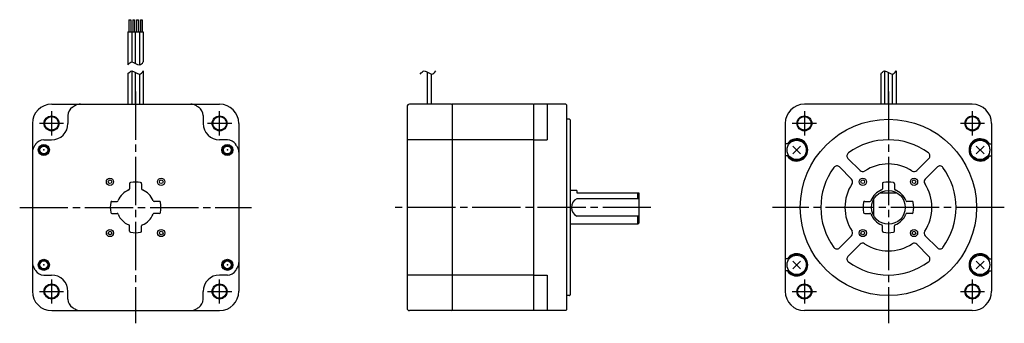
# Model space of a CAD drawing. Extents: x -360 to 48, y -48 to 78.
import ezdxf

# ---------------------------------------------------------------- set-up
doc = ezdxf.new("R2010")
doc.units = 0
doc.header["$MEASUREMENT"] = 0
doc.header["$PDSIZE"] = -0.5
doc.linetypes.add('CENTER', pattern=[27, 20, -2, 3, -2])
doc.layers.get('0').update_dxf_attribs({"linetype": 'CONTINUOUS'})

# ---------------------------------------------------------------- blocks, each defined once
blk = doc.blocks.new('A$C31750237')
for p, q in [((-314.57, 77.75), (-314.57, 72.75)), ((-314.57, 77.75), (-313.81, 77.75)), ((-313.81, 77.75), (-313.81, 72.75)), ((-312.97, 77.75), (-312.97, 72.75)), ((-312.97, 77.75), (-312.21, 77.75)), ((-312.21, 77.75), (-312.21, 72.75)), ((-311.37, 77.75), (-311.37, 72.75)), ((-311.37, 77.75), (-310.61, 77.75)), ((-310.61, 77.75), (-310.61, 72.75)), ((-309.77, 77.75), (-309.77, 72.75)), ((-309.77, 77.75), (-309.01, 77.75)), ((-309.01, 77.75), (-309.01, 72.75)), ((-314.99, 72.75), (-314.99, 59)), ((-314.99, 72.75), (-308.59, 72.75)), ((-313.39, 72.75), (-313.39, 60.25)), ((-311.79, 59.62), (-311.79, 72.75)), ((-310.19, 72.75), (-310.19, 59)), ((-308.59, 72.75), (-308.59, 60.25)), ((-314.99, 55.25), (-314.99, 42.75)), ((-313.39, 56.5), (-313.39, 42.75)), ((-311.79, 42.75), (-311.79, 55.87)), ((-310.19, 55.25), (-310.19, 42.75)), ((-308.59, 56.5), (-308.59, 42.75)), ((-191.04, 56.1), (-191.04, 42.75)), ((-189.44, 55.28), (-189.44, 42.75)), ((-3.2, 55.25), (-3.2, 42.75)), ((-1.6, 56.5), (-1.6, 42.75)), ((0, 42.75), (0, 55.87)), ((1.6, 55.25), (1.6, 42.75)), ((3.2, 56.5), (3.2, 42.75)), ((-346.54, 42.75), (-277.04, 42.75)), ((-199.34, 41.75), (-199.34, -41.75)), ((-180.94, 42.75), (-198.34, 42.75)), ((-180.94, 42.75), (-180.64, 42.58)), ((-180.64, 42.75), (-180.64, -42.75)), ((-147.04, 42.75), (-180.64, 42.75)), ((-180.64, 42.58), (-180.64, -42.58)), ((-147.04, 42.75), (-147.04, -42.75)), ((-146.74, 42.75), (-147.04, 42.58)), ((-133.64, 42.75), (-146.74, 42.75)), ((-141.34, 42.45), (-141.04, 42.75)), ((-141.34, 42.45), (-141.34, 28)), ((-133.64, 42.75), (-133.34, 42.45)), ((-133.34, 42.45), (-133.34, -42.45)), ((34.75, 42.75), (-34.75, 42.75)), ((-339.79, 38.07), (-339.79, 34.8)), ((-283.79, 38.07), (-283.79, 34.8)), ((-354.54, 34.75), (-354.54, -34.75)), ((-269.04, 34.75), (-269.04, -34.75)), ((-132.14, 36.51), (-133.34, 36.51)), ((-131.97, 36.43), (-131.84, 36.23)), ((-131.84, 36.23), (-131.84, -36.23)), ((-42.75, 34.75), (-42.75, -34.75)), ((42.75, 34.75), (42.75, -34.75)), ((-349.85, 28), (-346.59, 28)), ((-273.72, 28), (-276.99, 28)), ((-180.64, 28), (-199.34, 28)), ((-147.04, 28), (-180.64, 28)), ((-147.04, 28), (-141.34, 28)), ((-41.5, 26.3), (-42.75, 26.3)), ((-39.59, 25.39), (-36.41, 22.21)), ((-39.59, 22.21), (-36.41, 25.39)), ((39.59, 25.39), (36.41, 22.21)), ((39.59, 22.21), (36.41, 25.39)), ((41.5, 26.3), (42.75, 26.3)), ((-41.5, 21.3), (-42.75, 21.3)), ((41.5, 21.3), (42.75, 21.3)), ((-20.29, 16.76), (-15.26, 11.73)), ((-16.76, 20.29), (-11.73, 15.26)), ((16.76, 20.29), (11.73, 15.26)), ((20.29, 16.76), (15.26, 11.73)), ((-314.29, 9.8), (-314.29, 7.69)), ((-309.29, 9.8), (-309.29, 7.69)), ((-2.5, 9.8), (-2.5, 7.69)), ((2.5, 9.8), (2.5, 7.69)), ((-129.06, 7), (-131.84, 7)), ((-129.06, 7), (-129.06, 6.01)), ((-129.06, 6.01), (-103.33, 6.01)), ((-103.77, 3.59), (-103.77, 6.01)), ((-103.33, 6.01), (-103.33, -6.55)), ((-3.59, 6.01), (3.59, 6.01)), ((-321.59, 2.5), (-319.47, 2.5)), ((-301.99, 2.5), (-304.1, 2.5)), ((-103.33, 3.59), (-129.06, 3.59)), ((-9.8, 2.5), (-7.69, 2.5)), ((-6.01, -3.59), (-6.01, 3.59)), ((9.8, 2.5), (7.69, 2.5)), ((-321.59, -2.5), (-319.47, -2.5)), ((-301.99, -2.5), (-304.1, -2.5)), ((-103.33, -3.59), (-129.06, -3.59)), ((-103.77, -7), (-103.77, -3.59)), ((-9.8, -2.5), (-7.69, -2.5)), ((9.8, -2.5), (7.69, -2.5)), ((-314.29, -9.8), (-314.29, -7.69)), ((-309.29, -9.8), (-309.29, -7.69)), ((-103.77, -7), (-131.84, -7)), ((-103.33, -6.55), (-103.77, -7)), ((-2.5, -9.8), (-2.5, -7.69)), ((2.5, -9.8), (2.5, -7.69)), ((-20.29, -16.76), (-15.26, -11.73)), ((20.29, -16.76), (15.26, -11.73)), ((-16.76, -20.29), (-11.73, -15.26)), ((16.76, -20.29), (11.73, -15.26)), ((-41.5, -21.3), (-42.75, -21.3)), ((-39.59, -25.39), (-36.41, -22.21)), ((-39.59, -22.21), (-36.41, -25.39)), ((39.59, -25.39), (36.41, -22.21)), ((39.59, -22.21), (36.41, -25.39)), ((41.5, -21.3), (42.75, -21.3)), ((-349.85, -28), (-346.59, -28)), ((-273.72, -28), (-276.99, -28)), ((-180.64, -28), (-199.34, -28)), ((-147.04, -28), (-180.64, -28)), ((-147.04, -28), (-141.34, -28)), ((-141.34, -28), (-141.34, -42.45)), ((-41.5, -26.3), (-42.75, -26.3)), ((41.5, -26.3), (42.75, -26.3)), ((-339.79, -38.07), (-339.79, -34.8)), ((-283.79, -38.07), (-283.79, -34.8)), ((-132.14, -36.51), (-133.34, -36.51)), ((-131.97, -36.43), (-131.84, -36.23)), ((-346.54, -42.75), (-277.04, -42.75)), ((-180.94, -42.75), (-198.34, -42.75)), ((-180.94, -42.75), (-180.64, -42.58)), ((-147.04, -42.75), (-180.64, -42.75)), ((-146.74, -42.75), (-147.04, -42.58)), ((-133.64, -42.75), (-146.74, -42.75)), ((-141.34, -42.45), (-141.04, -42.75)), ((-133.34, -42.45), (-133.64, -42.75)), ((34.75, -42.75), (-34.75, -42.75))]:
    blk.add_line(p, q)
at = {"linetype": 'CENTER'}
for p, q in [((-311.79, 48), (-311.79, -48)), ((0, 48), (0, -48)), ((-346.59, 39.8), (-346.59, 29.8)), ((-276.99, 29.8), (-276.99, 39.8)), ((-34.8, 39.8), (-34.8, 29.8)), ((34.8, 29.8), (34.8, 39.8)), ((-341.59, 34.8), (-351.59, 34.8)), ((-271.99, 34.8), (-281.99, 34.8)), ((-29.8, 34.8), (-39.8, 34.8)), ((39.8, 34.8), (29.8, 34.8)), ((-359.79, 0), (-263.79, 0)), ((-98.33, 0), (-204.34, 0)), ((48, 0), (-48, 0)), ((-346.59, -29.8), (-346.59, -39.8)), ((-276.99, -39.8), (-276.99, -29.8)), ((-34.8, -29.8), (-34.8, -39.8)), ((34.8, -39.8), (34.8, -29.8)), ((-351.59, -34.8), (-341.59, -34.8)), ((-281.99, -34.8), (-271.99, -34.8)), ((-39.8, -34.8), (-29.8, -34.8)), ((29.8, -34.8), (39.8, -34.8))]:
    blk.add_line(p, q, dxfattribs=at)
for centre, radius in [((-346.59, 34.8), 3.1), ((-346.59, 34.8), 2.8), ((-276.99, 34.8), 3.1), ((-276.99, 34.8), 2.8), ((-34.8, 34.8), 3.1), ((-34.8, 34.8), 2.8), ((34.8, 34.8), 3.1), ((34.8, 34.8), 2.8), ((0, 0), 36.51), ((-349.79, 23.8), 2.3), ((-349.79, 23.8), 2), ((-349.79, 23.8), 1.62), ((-273.79, 23.8), 2.3), ((-273.79, 23.8), 2), ((-273.79, 23.8), 1.62), ((-38, 23.8), 4), ((38, 23.8), 4), ((-322.39, 10.61), 1.5), ((-322.39, 10.61), 0.75), ((-301.18, 10.61), 1.5), ((-301.18, 10.61), 0.75), ((-10.61, 10.61), 1.5), ((-10.61, 10.61), 0.75), ((10.61, 10.61), 1.5), ((10.61, 10.61), 0.75), ((0, 0), 7), ((-322.39, -10.61), 1.5), ((-322.39, -10.61), 0.75), ((-301.18, -10.61), 1.5), ((-301.18, -10.61), 0.75), ((-10.61, -10.61), 1.5), ((-10.61, -10.61), 0.75), ((10.61, -10.61), 1.5), ((10.61, -10.61), 0.75), ((-38, -23.8), 4), ((38, -23.8), 4), ((-349.79, -23.8), 2.3), ((-349.79, -23.8), 2), ((-349.79, -23.8), 1.62), ((-273.79, -23.8), 2.3), ((-273.79, -23.8), 2), ((-273.79, -23.8), 1.62), ((-346.59, -34.8), 3.1), ((-346.59, -34.8), 2.8), ((-276.99, -34.8), 3.1), ((-276.99, -34.8), 2.8), ((-34.8, -34.8), 3.1), ((-34.8, -34.8), 2.8), ((34.8, -34.8), 3.1), ((34.8, -34.8), 2.8)]:
    blk.add_circle(centre, radius)
for centre, radius, start, end in [((-346.54, 34.75), 8, 90, 180), ((-335.79, 38.07), 4, 122.231, 180), ((-311.79, 0), 49, 120.5584, 122.231), ((-334.67, 38.75), 4, 90, 120.5584), ((-288.91, 38.75), 4, 59.4416, 90), ((-311.79, 0), 49, 57.769, 59.4416), ((-287.79, 38.07), 4, 0, 57.769), ((-277.04, 34.75), 8, 0, 90), ((-198.34, 41.75), 1, 90, 180), ((-34.75, 34.75), 8, 90, 180), ((34.75, 34.75), 8, 0, 90), ((-346.59, 34.8), 6.8, 270, 0), ((-276.99, 34.8), 6.8, 180, 270), ((-132.14, 36.31), 0.2, 35, 90), ((-350.54, 22.88), 4, 149.4416, 180), ((-311.79, 0), 49, 147.769, 149.4416), ((-349.85, 24), 4, 90, 147.769), ((-273.72, 24), 4, 32.231, 90), ((-311.79, 0), 49, 30.5584, 32.231), ((-273.04, 22.88), 4, 0, 30.5584), ((-38, 23.8), 4.6, 212.9207, 147.0793), ((-38, 23.8), 4.3, 215.5487, 144.4513), ((0, 0), 28, 53.6816, 126.3184), ((38, 23.8), 4.6, 32.9207, 327.0793), ((38, 23.8), 4.3, 35.5487, 324.4513), ((-15.7, 21.35), 1.5, 126.3184, 225), ((15.7, 21.35), 1.5, 315, 53.6816), ((0, 0), 28, 143.6816, 216.3184), ((-21.35, 15.7), 1.5, 45, 143.6816), ((0, 0), 18, 56.837, 123.163), ((21.35, 15.7), 1.5, 36.3184, 135), ((0, 0), 28, 323.6816, 36.3184), ((-10.67, 16.32), 1.5, 225, 303.163), ((10.67, 16.32), 1.5, 236.837, 315), ((-313.79, 9.8), 0.5, 101.537, 180), ((-311.79, 0), 10.5, 78.463, 101.537), ((-309.79, 9.8), 0.5, 0, 78.463), ((0, 0), 18, 146.837, 213.163), ((-16.32, 10.67), 1.5, 326.837, 45), ((-2, 9.8), 0.5, 101.537, 180), ((0, 0), 10.5, 78.463, 101.537), ((2, 9.8), 0.5, 0, 78.463), ((16.32, 10.67), 1.5, 135, 213.163), ((0, 0), 18, 326.837, 33.163), ((-311.79, 0), 7.75, 111.3237, 158.6763), ((-314.79, 7.69), 0.5, 291.3237, 0), ((-308.79, 7.69), 0.5, 180, 248.6763), ((-311.79, 0), 7.75, 21.3237, 68.6763), ((0, 0), 7.75, 111.3237, 158.6763), ((-3, 7.69), 0.5, 291.3237, 0), ((3, 7.69), 0.5, 180, 248.6763), ((0, 0), 7.75, 21.3237, 68.6763), ((-311.79, 0), 10.5, 168.463, 191.537), ((-321.59, 2), 0.5, 90, 168.463), ((-319.47, 3), 0.5, 270, 338.6763), ((-304.1, 3), 0.5, 201.3237, 270), ((-301.99, 2), 0.5, 11.537, 90), ((-311.79, 0), 10.5, 348.463, 11.537), ((-127.29, 0), 4, 116.2754, 243.7246), ((0, 0), 10.5, 168.463, 191.537), ((-9.8, 2), 0.5, 90, 168.463), ((-7.69, 3), 0.5, 270, 338.6763), ((7.69, 3), 0.5, 201.3237, 270), ((9.8, 2), 0.5, 11.537, 90), ((0, 0), 10.5, 348.463, 11.537), ((-321.59, -2), 0.5, 191.537, 270), ((-319.47, -3), 0.5, 21.3237, 90), ((-311.79, 0), 7.75, 201.3237, 248.6763), ((-311.79, 0), 7.75, 291.3237, 338.6763), ((-304.1, -3), 0.5, 90, 158.6763), ((-301.99, -2), 0.5, 270, 348.463), ((-9.8, -2), 0.5, 191.537, 270), ((-7.69, -3), 0.5, 21.3237, 90), ((0, 0), 7.75, 201.3237, 248.6763), ((0, 0), 7.75, 291.3237, 338.6763), ((7.69, -3), 0.5, 90, 158.6763), ((9.8, -2), 0.5, 270, 348.463), ((-314.79, -7.69), 0.5, 0, 68.6763), ((-308.79, -7.69), 0.5, 111.3237, 180), ((-3, -7.69), 0.5, 0, 68.6763), ((3, -7.69), 0.5, 111.3237, 180), ((-313.79, -9.8), 0.5, 180, 258.463), ((-311.79, 0), 10.5, 258.463, 281.537), ((-309.79, -9.8), 0.5, 281.537, 0), ((-16.32, -10.67), 1.5, 315, 33.163), ((-2, -9.8), 0.5, 180, 258.463), ((0, 0), 10.5, 258.463, 281.537), ((2, -9.8), 0.5, 281.537, 0), ((16.32, -10.67), 1.5, 146.837, 225), ((-10.67, -16.32), 1.5, 56.837, 135), ((0, 0), 18, 236.837, 303.163), ((10.67, -16.32), 1.5, 45, 123.163), ((-38, -23.8), 4.6, 212.9207, 147.0793), ((-38, -23.8), 4.3, 215.5487, 144.4513), ((-21.35, -15.7), 1.5, 216.3184, 315), ((-15.7, -21.35), 1.5, 135, 233.6816), ((15.7, -21.35), 1.5, 306.3184, 45), ((21.35, -15.7), 1.5, 225, 323.6816), ((38, -23.8), 4.6, 32.9207, 327.0793), ((38, -23.8), 4.3, 35.5487, 324.4513), ((-350.54, -22.88), 4, 180, 210.5584), ((-273.04, -22.88), 4, 329.4416, 0), ((0, 0), 28, 233.6816, 306.3184), ((-311.79, 0), 49, 210.5584, 212.231), ((-349.85, -24), 4, 212.231, 270), ((-346.59, -34.8), 6.8, 0, 90), ((-276.99, -34.8), 6.8, 90, 180), ((-273.72, -24), 4, 270, 327.769), ((-311.79, 0), 49, 327.769, 329.4416), ((-346.54, -34.75), 8, 180, 270), ((-277.04, -34.75), 8, 270, 0), ((-132.14, -36.31), 0.2, 270, 325), ((-34.75, -34.75), 8, 180, 270), ((34.75, -34.75), 8, 270, 0), ((-335.79, -38.07), 4, 180, 237.769), ((-287.79, -38.07), 4, 302.231, 0), ((-311.79, 0), 49, 237.769, 239.4416), ((-334.67, -38.75), 4, 239.4416, 270), ((-288.91, -38.75), 4, 270, 300.5584), ((-311.79, 0), 49, 300.5584, 302.231), ((-198.34, -41.75), 1, 180, 270)]:
    blk.add_arc(centre, radius, start, end)
for points in [[(-314.99, 59), (-314.48, 59.6), (-313.12, 61.2), (-310.46, 58.05), (-309.09, 59.65), (-308.59, 60.25)], [(-314.99, 55.25), (-314.48, 55.85), (-313.12, 57.45), (-310.46, 54.3), (-309.09, 55.9), (-308.59, 56.5)], [(-193.86, 55.25), (-193.36, 55.85), (-191.99, 57.45), (-189.34, 54.3), (-187.97, 55.9), (-187.46, 56.5)], [(-3.2, 55.25), (-2.69, 55.85), (-1.33, 57.45), (1.33, 54.3), (2.69, 55.9), (3.2, 56.5)]]:
    blk.add_open_spline(points, degree=3, knots=[0, 0, 0, 0, 2.030394, 5.465871, 7.496265, 7.496265, 7.496265, 7.496265])
for p in [(-349.79, 23.8), (-273.79, 23.8), (-38, 23.8), (38, 23.8), (-349.79, -23.8), (-273.79, -23.8), (-38, -23.8), (38, -23.8)]:
    blk.add_point(p)

msp = doc.modelspace()

# ---------------------------------------------------------------- block references
msp.add_blockref('A$C31750237', (0, 0))

doc.saveas('drawing.dxf')
